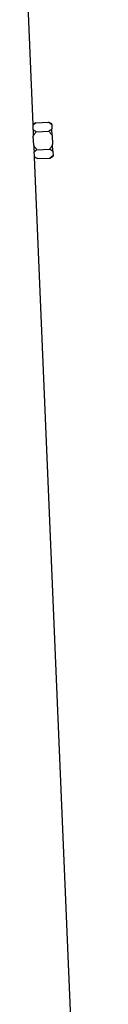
# Model space of a CAD drawing. Header units: millimetres. Extents: x 2293 to 3613, y 988 to 5170.
# Tile 10 of 12: x 3452 to 3533, y 3079 to 4125. Entities that reach past the tile are written whole.
import ezdxf

# ---------------------------------------------------------------- set-up
doc = ezdxf.new("R2010")
doc.units = ezdxf.units.MM
doc.header["$LTSCALE"] = 2

msp = doc.modelspace()

# ---------------------------------------------------------------- linework, layer by layer
at = {"color": 7, "linetype": 'Continuous', "lineweight": 25}
for p, q in [((3460, 4013.1), (3452.3, 4195.9)), ((3462.9, 4015), (3460, 4013.1)), ((3462.9, 4015), (3476.3, 4015.6)), ((3479.7, 4013.8), (3476.3, 4015.6)), ((3463.3, 4005.5), (3476.7, 4006.1)), ((3479.7, 4013.3), (3479.7, 4013.8)), ((3479.7, 4013.3), (3479.9, 4008.6)), ((3480.2, 4001.4), (3479.9, 4008.6)), ((3460.2, 4000.5), (3460.2, 4001)), ((3460.6, 3991.2), (3460.2, 4000.5)), ((3480.2, 4001.4), (3480.6, 3992)), ((3460.6, 3990.8), (3460.6, 3991.2)), ((3464.1, 3986.5), (3477.5, 3987.1)), ((3480.9, 3984.8), (3480.6, 3992)), ((3480.9, 3984.8), (3481.1, 3980.1)), ((3533.3, 2271.9), (3461.4, 3978.6)), ((3461.4, 3978.6), (3464.5, 3977)), ((3464.5, 3977), (3477.9, 3977.6)), ((3477.9, 3977.6), (3481.1, 3979.6)), ((3481.1, 3979.6), (3481.1, 3980.1))]:
    msp.add_line(p, q, dxfattribs=at)
for centre, major_axis, start_param, end_param in [((3016.5, 3990), (443.3, 28), 6.242912, 6.262755), ((3016.5, 3951.9), (444.9, 28.1), 6.279351, 6.299141)]:
    msp.add_ellipse(centre, major_axis=major_axis, ratio=0.576498, start_param=start_param, end_param=end_param, dxfattribs=at)
for points, knots in [([(3460, 4012.7), (3460.4, 4013.1), (3460.8, 4013.5), (3461.8, 4014.3), (3462.3, 4014.6), (3462.9, 4015)], [0, 0, 0, 0, 0.5, 0.5, 1, 1, 1, 1]), ([(3476.3, 4015.6), (3477, 4015.2), (3477.6, 4014.9), (3478.7, 4014.1), (3479.2, 4013.7), (3479.7, 4013.3)], [0, 0, 0, 0, 0.5, 0.5, 1, 1, 1, 1]), ([(3460, 4012.9), (3460, 4013), (3460, 4013.1), (3460, 4012.9), (3460, 4012.7)], [0, 0, 0, 0, 0.5360462, 1, 1, 1, 1]), ([(3460, 4007.6), (3460, 4006.7), (3460.1, 4005.7), (3460.1, 4004), (3460.1, 4003.4), (3460.1, 4002.2), (3460.2, 4001.6), (3460.2, 4001)], [0, 0, 0, 0, 0.5, 0.5, 0.75, 0.75, 1, 1, 1, 1]), ([(3463.3, 4005.5), (3462.7, 4005.8), (3462.1, 4006.2), (3461, 4006.9), (3460.5, 4007.3), (3460, 4007.6)], [0, 0, 0, 0, 0.5, 0.5, 1, 1, 1, 1]), ([(3460.2, 4000.5), (3460.6, 4001.4), (3461, 4002.3), (3462.1, 4003.9), (3462.7, 4004.7), (3463.3, 4005.5)], [0, 0, 0, 0, 0.5, 0.5, 1, 1, 1, 1]), ([(3479.9, 4008.6), (3479.5, 4008.1), (3479, 4007.7), (3477.9, 4006.9), (3477.3, 4006.5), (3476.7, 4006.1)], [0, 0, 0, 0, 0.5, 0.5, 1, 1, 1, 1]), ([(3476.7, 4006.1), (3477.4, 4005.4), (3478, 4004.6), (3479.2, 4003), (3479.7, 4002.2), (3480.2, 4001.4)], [0, 0, 0, 0, 0.5, 0.5, 1, 1, 1, 1]), ([(3464.1, 3986.5), (3463.4, 3987.2), (3462.8, 3988), (3461.6, 3989.5), (3461, 3990.3), (3460.6, 3991.2)], [0, 0, 0, 0, 0.5, 0.5, 1, 1, 1, 1]), ([(3460.6, 3990.8), (3460.7, 3989.5), (3460.7, 3988.4), (3460.8, 3986.7), (3460.9, 3986.1), (3461, 3985.1), (3461, 3984.6), (3461, 3984.1)], [0, 0, 0, 0, 0.5, 0.5, 0.75, 0.75, 1, 1, 1, 1]), ([(3461, 3984.1), (3461.4, 3984.5), (3461.9, 3985), (3462.9, 3985.8), (3463.5, 3986.1), (3464.1, 3986.5)], [0, 0, 0, 0, 0.5, 0.5, 1, 1, 1, 1]), ([(3480.6, 3992), (3480.2, 3991.1), (3479.7, 3990.3), (3478.7, 3988.6), (3478.1, 3987.8), (3477.5, 3987.1)], [0, 0, 0, 0, 0.5, 0.5, 1, 1, 1, 1]), ([(3477.5, 3987.1), (3478.2, 3986.7), (3478.8, 3986.4), (3479.9, 3985.6), (3480.4, 3985.2), (3480.9, 3984.8)], [0, 0, 0, 0, 0.5, 0.5, 1, 1, 1, 1]), ([(3461.4, 3979), (3461.4, 3978.9), (3461.4, 3978.6), (3461.4, 3978.8), (3461.4, 3978.8)], [0, 0, 0, 0, 0.480788, 1, 1, 1, 1]), ([(3464.5, 3977), (3463.9, 3977.3), (3463.3, 3977.6), (3462.3, 3978.3), (3461.8, 3978.7), (3461.4, 3979)], [0, 0, 0, 0, 0.5, 0.5, 1, 1, 1, 1]), ([(3481.1, 3980.1), (3480.7, 3979.7), (3480.2, 3979.2), (3479.1, 3978.4), (3478.5, 3978), (3477.9, 3977.6)], [0, 0, 0, 0, 0.5, 0.5, 1, 1, 1, 1])]:
    msp.add_open_spline(points, degree=3, knots=knots, dxfattribs=at)

doc.saveas('drawing.dxf')
